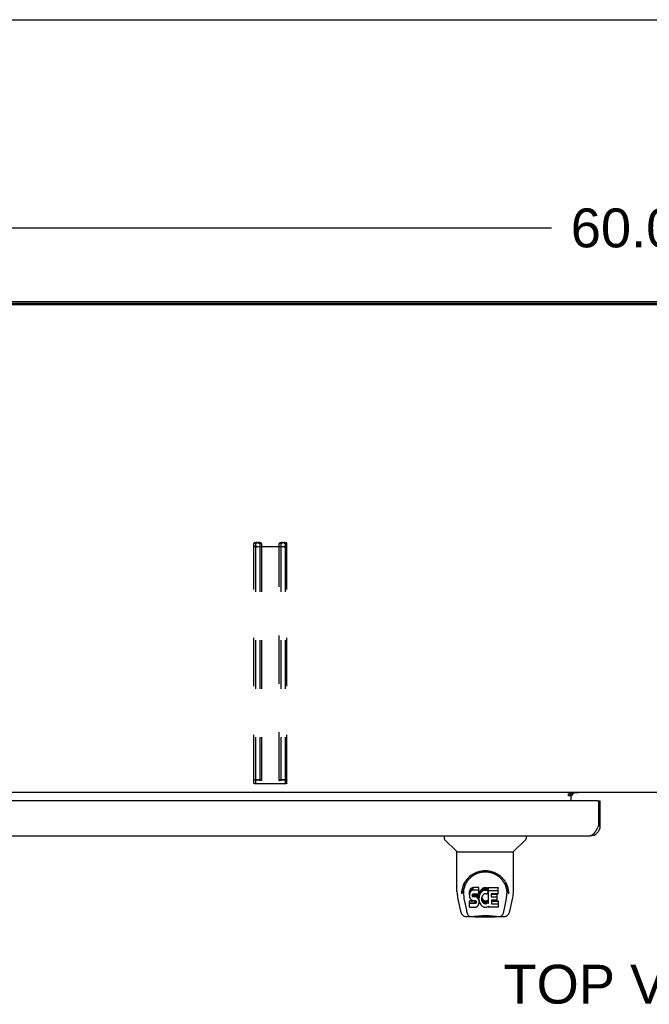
# Model space of a CAD drawing. Header units: inches. Extents: x 0 to 215, y 0 to 139.
# Tile 86 of 91: x 50 to 65, y 115 to 139. Entities that reach past the tile are written whole.
import ezdxf

# ---------------------------------------------------------------- set-up
doc = ezdxf.new("R2010")
doc.units = ezdxf.units.IN
doc.header["$LTSCALE"] = 11.835443
doc.header["$MEASUREMENT"] = 0
doc.linetypes.add('HIDDEN', pattern=[0.2, 0.1, -0.1])
doc.layers.get('0').update_dxf_attribs({"linetype": 'CONTINUOUS'})
for name, color, linetype in [('02___PRT_ALL_AXES', 7, 'CONTINUOUS'), ('DEFAULT_2', 8, 'HIDDEN'), ('DIMENSIONS', 7, 'CONTINUOUS')]:
    doc.layers.add(name, color=color, linetype=linetype)
doc.styles.get("Standard").update_dxf_attribs({"font": 'arial.ttf'})
doc.dimstyles.new('DIMSTYLE_1', dxfattribs={"dimtxt": 0.949367, "dimasz": 1.265823, "dimexe": 0.09, "dimexo": 0.07, "dimgap": 0.0375, "dimtad": 0, "dimtih": 1, "dimtoh": 1, "dimzin": 4, "dimdsep": 46, "dimtxsty": 'Standard', "dimblk": '_FILLED', "dimblk1": '_FILLED', "dimblk2": '_FILLED', "dimcen": 0.09, "dimazin": 1, "dimtfac": 1, "dimtofl": 0, "dimtmove": 0, "dimatfit": 3, "dimldrblk": '_FILLED', "dimfxl": 1, "dimtolj": 1, "dimtzin": 4, "dimarcsym": 0})

# ---------------------------------------------------------------- blocks, each defined once
blk = doc.blocks.new('_FILLED')
at = {"color": 0, "linetype": 'ByBlock'}
blk.add_solid([(0, 0), (-1, 0.2), (-1, -0.2)], dxfattribs=at)
blk = doc.blocks.new('*D9')
at = {"layer": 'DIMENSIONS', "color": 2, "linetype": 'Continuous'}
for p, q in [((35.148, 133.143), (35.148, 135.289)), ((95.148, 133.143), (95.148, 135.289)), ((35.148, 134.15), (63.015, 134.15)), ((95.148, 134.15), (67.282, 134.15))]:
    blk.add_line(p, q, dxfattribs=at)
at = {"layer": 'DIMENSIONS', "color": 2, "linetype": 'Continuous', "xscale": 1.2658227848, "yscale": 1.2658227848, "zscale": 1.2658227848, "rotation": 180}
blk.add_blockref('_FILLED', (35.148, 134.15), dxfattribs=at)
at = {"layer": 'DIMENSIONS', "color": 2, "linetype": 'Continuous', "xscale": 1.2658227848, "yscale": 1.2658227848, "zscale": 1.2658227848}
blk.add_blockref('_FILLED', (95.148, 134.15), dxfattribs=at)
at = {"layer": 'DIMENSIONS', "color": 2, "linetype": 'Continuous', "insert": (65.148, 134.625), "char_height": 0.9494, "width": 3.31749, "attachment_point": 2, "line_spacing_factor": 0.9}
blk.add_mtext('60.00', dxfattribs=at)

msp = doc.modelspace()

# ---------------------------------------------------------------- linework, layer by layer
at = {"color": 7, "linetype": 'Continuous'}
for p, q in [((0, 139.241), (215.19, 139.241)), ((95.036, 132.272), (35.26, 132.272)), ((93.596, 120.349), (36.701, 120.349)), ((63.502, 120.349), (63.502, 120.319)), ((63.434, 120.319), (63.502, 120.319)), ((63.434, 120.268), (63.434, 120.319)), ((63.502, 120.268), (63.434, 120.268)), ((63.502, 120.145), (63.502, 120.314)), ((63.509, 120.274), (63.573, 120.338)), ((64.149, 120.145), (64.211, 120.145)), ((64.211, 119.537), (64.169, 119.537)), ((60.394, 119.291), (60.394, 119.228)), ((60.703, 118.903), (60.406, 119.2)), ((62.093, 118.903), (62.391, 119.2)), ((62.402, 119.291), (62.402, 119.228)), ((60.709, 117.925), (60.709, 118.897)), ((60.709, 118.897), (62.087, 118.897)), ((62.087, 117.926), (62.087, 118.897)), ((60.834, 117.957), (60.833, 117.893)), ((61.019, 117.952), (61.014, 117.929)), ((61.028, 117.974), (61.019, 117.952)), ((61.019, 117.885), (61.019, 117.952)), ((61.042, 117.994), (61.028, 117.974)), ((61.028, 117.908), (61.028, 117.974)), ((61.05, 118.002), (61.042, 117.994)), ((61.042, 117.927), (61.042, 117.994)), ((61.06, 118.009), (61.05, 118.002)), ((61.05, 117.935), (61.05, 118.002)), ((61.06, 117.942), (61.05, 117.935)), ((61.082, 118.018), (61.06, 118.009)), ((61.06, 117.942), (61.06, 118.009)), ((61.082, 117.952), (61.06, 117.942)), ((61.105, 118.026), (61.082, 118.018)), ((61.082, 117.952), (61.082, 118.018)), ((61.105, 117.959), (61.082, 117.952)), ((61.105, 117.959), (61.105, 118.026)), ((61.245, 118.026), (61.105, 118.026)), ((61.245, 117.959), (61.105, 117.959)), ((61.246, 117.983), (61.245, 118.026)), ((61.245, 117.959), (61.245, 118.026)), ((61.246, 117.916), (61.245, 117.959)), ((61.246, 117.916), (61.246, 117.983)), ((61.278, 117.945), (61.268, 117.926)), ((61.291, 117.963), (61.278, 117.945)), ((61.278, 117.878), (61.278, 117.945)), ((61.306, 117.98), (61.291, 117.963)), ((61.291, 117.897), (61.291, 117.963)), ((61.322, 117.995), (61.306, 117.98)), ((61.306, 117.913), (61.306, 117.98)), ((61.34, 118.008), (61.322, 117.995)), ((61.322, 117.929), (61.322, 117.995)), ((61.34, 117.942), (61.322, 117.929)), ((61.361, 118.017), (61.34, 118.008)), ((61.34, 117.942), (61.34, 118.008)), ((61.361, 117.95), (61.34, 117.942)), ((61.383, 118.022), (61.361, 118.017)), ((61.361, 117.95), (61.361, 118.017)), ((61.383, 117.955), (61.361, 117.95)), ((61.405, 118.024), (61.383, 118.022)), ((61.383, 117.955), (61.383, 118.022)), ((61.405, 117.957), (61.383, 117.955)), ((61.405, 118.024), (61.427, 118.024)), ((61.405, 117.957), (61.405, 118.024)), ((61.427, 117.957), (61.405, 117.957)), ((61.439, 118.022), (61.427, 118.024)), ((61.427, 117.957), (61.427, 118.024)), ((61.439, 117.955), (61.427, 117.957)), ((61.449, 118.019), (61.439, 118.022)), ((61.439, 117.955), (61.439, 118.022)), ((61.449, 117.952), (61.439, 117.955)), ((61.468, 118.007), (61.449, 118.019)), ((61.449, 117.952), (61.449, 118.019)), ((61.468, 117.94), (61.449, 117.952)), ((61.468, 118.007), (61.468, 117.94)), ((61.469, 118.003), (61.469, 117.936)), ((61.478, 118.024), (61.715, 118.024)), ((61.478, 117.632), (61.478, 118.024)), ((61.478, 117.957), (61.715, 117.957)), ((61.719, 117.878), (61.719, 118.019)), ((61.962, 117.957), (61.963, 117.893)), ((60.724, 117.782), (60.789, 117.477)), ((60.827, 117.87), (60.827, 117.87)), ((60.871, 117.883), (60.871, 117.86)), ((60.88, 117.762), (60.938, 117.469)), ((61.014, 117.929), (61.012, 117.905)), ((61.012, 117.838), (61.012, 117.905)), ((61.014, 117.862), (61.012, 117.838)), ((61.012, 117.838), (61.013, 117.814)), ((61.013, 117.814), (61.017, 117.791)), ((61.014, 117.862), (61.014, 117.929)), ((61.019, 117.885), (61.014, 117.862)), ((61.017, 117.791), (61.025, 117.768)), ((61.028, 117.908), (61.019, 117.885)), ((61.078, 117.699), (61.019, 117.698)), ((61.019, 117.632), (61.019, 117.698)), ((61.025, 117.768), (61.038, 117.748)), ((61.042, 117.927), (61.028, 117.908)), ((61.038, 117.748), (61.054, 117.731)), ((61.05, 117.935), (61.042, 117.927)), ((61.054, 117.731), (61.074, 117.718)), ((61.074, 117.718), (61.085, 117.714)), ((61.139, 117.699), (61.078, 117.699)), ((61.078, 117.632), (61.078, 117.699)), ((61.083, 117.826), (61.084, 117.841)), ((61.084, 117.819), (61.083, 117.826)), ((61.084, 117.841), (61.086, 117.856)), ((61.084, 117.819), (61.084, 117.841)), ((61.086, 117.812), (61.084, 117.819)), ((61.085, 117.714), (61.097, 117.712)), ((61.086, 117.856), (61.089, 117.863)), ((61.086, 117.812), (61.086, 117.856)), ((61.091, 117.806), (61.086, 117.812)), ((61.089, 117.863), (61.095, 117.868)), ((61.091, 117.806), (61.091, 117.865)), ((61.097, 117.801), (61.091, 117.806)), ((61.095, 117.868), (61.109, 117.872)), ((61.097, 117.868), (61.096, 117.868)), ((61.111, 117.864), (61.097, 117.868)), ((61.097, 117.801), (61.097, 117.868)), ((61.111, 117.797), (61.097, 117.801)), ((61.097, 117.712), (61.144, 117.711)), ((61.109, 117.872), (61.124, 117.874)), ((61.135, 117.865), (61.111, 117.864)), ((61.111, 117.797), (61.111, 117.864)), ((61.135, 117.798), (61.111, 117.797)), ((61.124, 117.874), (61.237, 117.874)), ((61.159, 117.864), (61.135, 117.865)), ((61.135, 117.798), (61.135, 117.865)), ((61.159, 117.797), (61.135, 117.798)), ((61.154, 117.7), (61.139, 117.699)), ((61.139, 117.632), (61.139, 117.699)), ((61.144, 117.711), (61.152, 117.71)), ((61.152, 117.71), (61.159, 117.708)), ((61.161, 117.704), (61.154, 117.7)), ((61.154, 117.634), (61.154, 117.7)), ((61.183, 117.859), (61.159, 117.864)), ((61.159, 117.797), (61.159, 117.864)), ((61.183, 117.792), (61.159, 117.797)), ((61.159, 117.708), (61.165, 117.703)), ((61.162, 117.705), (61.161, 117.704)), ((61.161, 117.637), (61.161, 117.704)), ((61.165, 117.703), (61.17, 117.698)), ((61.166, 117.642), (61.166, 117.702)), ((61.17, 117.698), (61.176, 117.684)), ((61.194, 117.854), (61.183, 117.859)), ((61.183, 117.792), (61.183, 117.859)), ((61.194, 117.787), (61.183, 117.792)), ((61.203, 117.847), (61.194, 117.854)), ((61.194, 117.787), (61.194, 117.854)), ((61.203, 117.78), (61.194, 117.787)), ((61.221, 117.83), (61.203, 117.847)), ((61.203, 117.78), (61.203, 117.847)), ((61.221, 117.763), (61.203, 117.78)), ((61.234, 117.81), (61.221, 117.83)), ((61.221, 117.763), (61.221, 117.83)), ((61.234, 117.743), (61.221, 117.763)), ((61.243, 117.788), (61.234, 117.81)), ((61.234, 117.743), (61.234, 117.81)), ((61.243, 117.721), (61.234, 117.743)), ((61.237, 117.874), (61.242, 117.874)), ((61.242, 117.874), (61.244, 117.879)), ((61.243, 117.721), (61.243, 117.788)), ((61.244, 117.784), (61.243, 117.788)), ((61.249, 117.698), (61.243, 117.721)), ((61.244, 117.879), (61.245, 117.892)), ((61.249, 117.862), (61.244, 117.817)), ((61.244, 117.751), (61.244, 117.817)), ((61.249, 117.795), (61.244, 117.751)), ((61.244, 117.751), (61.245, 117.728)), ((61.245, 117.892), (61.246, 117.916)), ((61.245, 117.728), (61.248, 117.706)), ((61.248, 117.706), (61.253, 117.684)), ((61.253, 117.884), (61.249, 117.862)), ((61.249, 117.795), (61.249, 117.862)), ((61.253, 117.817), (61.249, 117.795)), ((61.252, 117.674), (61.249, 117.698)), ((61.259, 117.905), (61.253, 117.884)), ((61.253, 117.817), (61.253, 117.884)), ((61.259, 117.838), (61.253, 117.817)), ((61.268, 117.926), (61.259, 117.905)), ((61.259, 117.838), (61.259, 117.905)), ((61.268, 117.859), (61.259, 117.838)), ((61.268, 117.859), (61.268, 117.926)), ((61.278, 117.878), (61.268, 117.859)), ((61.291, 117.897), (61.278, 117.878)), ((61.306, 117.913), (61.291, 117.897)), ((61.322, 117.929), (61.306, 117.913)), ((61.318, 117.793), (61.314, 117.766)), ((61.314, 117.766), (61.314, 117.739)), ((61.314, 117.739), (61.315, 117.726)), ((61.315, 117.726), (61.315, 117.766)), ((61.315, 117.726), (61.318, 117.713)), ((61.317, 117.786), (61.318, 117.78)), ((61.321, 117.806), (61.318, 117.793)), ((61.318, 117.78), (61.328, 117.755)), ((61.318, 117.713), (61.318, 117.78)), ((61.318, 117.713), (61.328, 117.688)), ((61.327, 117.817), (61.321, 117.806)), ((61.341, 117.841), (61.327, 117.817)), ((61.328, 117.755), (61.342, 117.732)), ((61.328, 117.688), (61.328, 117.755)), ((61.35, 117.851), (61.341, 117.841)), ((61.342, 117.732), (61.35, 117.722)), ((61.342, 117.665), (61.342, 117.732)), ((61.36, 117.858), (61.35, 117.851)), ((61.35, 117.722), (61.36, 117.713)), ((61.35, 117.655), (61.35, 117.722)), ((61.385, 117.869), (61.36, 117.858)), ((61.36, 117.713), (61.372, 117.706)), ((61.36, 117.646), (61.36, 117.713)), ((61.372, 117.706), (61.384, 117.701)), ((61.372, 117.639), (61.372, 117.706)), ((61.384, 117.701), (61.397, 117.699)), ((61.384, 117.634), (61.384, 117.701)), ((61.398, 117.872), (61.385, 117.869)), ((61.397, 117.699), (61.41, 117.698)), ((61.397, 117.632), (61.397, 117.699)), ((61.411, 117.872), (61.398, 117.872)), ((61.41, 117.698), (61.424, 117.7)), ((61.41, 117.631), (61.41, 117.698)), ((61.425, 117.869), (61.411, 117.872)), ((61.424, 117.7), (61.436, 117.704)), ((61.424, 117.633), (61.424, 117.7)), ((61.437, 117.864), (61.425, 117.869)), ((61.436, 117.704), (61.449, 117.71)), ((61.436, 117.637), (61.436, 117.704)), ((61.469, 117.935), (61.443, 117.867)), ((61.449, 117.71), (61.46, 117.717)), ((61.449, 117.643), (61.449, 117.71)), ((61.46, 117.717), (61.46, 117.65)), ((61.466, 117.716), (61.478, 117.699)), ((61.548, 117.869), (61.548, 117.802)), ((61.549, 117.711), (61.549, 117.633)), ((61.715, 117.874), (61.552, 117.874)), ((61.552, 117.864), (61.684, 117.864)), ((61.552, 117.797), (61.684, 117.797)), ((61.684, 117.715), (61.554, 117.715)), ((61.688, 117.72), (61.688, 117.859)), ((61.859, 117.469), (61.915, 117.759)), ((61.915, 117.759), (61.916, 117.763)), ((61.969, 117.87), (61.969, 117.87)), ((62.007, 117.477), (62.072, 117.782)), ((61.015, 117.552), (61.015, 117.694)), ((61.078, 117.632), (61.019, 117.632)), ((61.019, 117.547), (61.163, 117.547)), ((61.139, 117.632), (61.078, 117.632)), ((61.154, 117.634), (61.139, 117.632)), ((61.161, 117.637), (61.154, 117.634)), ((61.166, 117.642), (61.161, 117.637)), ((61.163, 117.547), (61.175, 117.549)), ((61.176, 117.654), (61.166, 117.642)), ((61.175, 117.549), (61.186, 117.553)), ((61.176, 117.654), (61.176, 117.686)), ((61.176, 117.684), (61.179, 117.669)), ((61.178, 117.661), (61.176, 117.654)), ((61.178, 117.661), (61.178, 117.674)), ((61.179, 117.669), (61.178, 117.661)), ((61.186, 117.553), (61.206, 117.567)), ((61.206, 117.567), (61.223, 117.584)), ((61.223, 117.584), (61.23, 117.594)), ((61.23, 117.594), (61.235, 117.604)), ((61.235, 117.604), (61.244, 117.627)), ((61.244, 117.627), (61.25, 117.65)), ((61.25, 117.65), (61.252, 117.674)), ((61.252, 117.674), (61.252, 117.689)), ((61.253, 117.684), (61.26, 117.663)), ((61.26, 117.663), (61.281, 117.624)), ((61.281, 117.624), (61.294, 117.606)), ((61.294, 117.606), (61.308, 117.589)), ((61.308, 117.589), (61.325, 117.574)), ((61.325, 117.574), (61.343, 117.56)), ((61.328, 117.688), (61.342, 117.665)), ((61.342, 117.665), (61.35, 117.655)), ((61.343, 117.56), (61.352, 117.555)), ((61.35, 117.655), (61.36, 117.646)), ((61.352, 117.555), (61.363, 117.551)), ((61.36, 117.646), (61.372, 117.639)), ((61.363, 117.551), (61.385, 117.546)), ((61.372, 117.639), (61.384, 117.634)), ((61.384, 117.634), (61.397, 117.632)), ((61.385, 117.546), (61.407, 117.543)), ((61.397, 117.632), (61.41, 117.631)), ((61.407, 117.543), (61.429, 117.546)), ((61.41, 117.631), (61.424, 117.633)), ((61.424, 117.633), (61.436, 117.637)), ((61.429, 117.546), (61.45, 117.553)), ((61.436, 117.637), (61.449, 117.643)), ((61.449, 117.643), (61.46, 117.65)), ((61.45, 117.553), (61.469, 117.565)), ((61.466, 117.649), (61.478, 117.632)), ((61.48, 117.565), (61.469, 117.565)), ((61.469, 117.565), (61.469, 117.565)), ((61.48, 117.552), (61.48, 117.565)), ((61.715, 117.547), (61.484, 117.547)), ((61.554, 117.695), (61.715, 117.695)), ((61.554, 117.629), (61.715, 117.629)), ((61.72, 117.552), (61.72, 117.691)), ((60.913, 117.322), (61.14, 117.322)), ((60.948, 117.401), (60.955, 117.401)), ((60.954, 117.405), (60.957, 117.395)), ((60.957, 117.395), (60.957, 117.395)), ((61, 117.322), (60.999, 117.322)), ((61.115, 117.322), (61.135, 117.323)), ((61.115, 117.322), (61.137, 117.323)), ((61.16, 117.302), (61.14, 117.323)), ((61.636, 117.302), (61.16, 117.302)), ((61.636, 117.302), (61.657, 117.323)), ((61.656, 117.322), (61.883, 117.322)), ((61.798, 117.322), (61.796, 117.322)), ((61.839, 117.395), (61.839, 117.395)), ((61.841, 117.401), (61.848, 117.401))]:
    msp.add_line(p, q, dxfattribs=at)
at = {"color": 3, "linetype": 'Continuous'}
for p, q in [((35.252, 132.349), (95.044, 132.349)), ((95.036, 132.299), (35.26, 132.299)), ((64.149, 120.145), (35.585, 120.145)), ((63.502, 120.314), (63.434, 120.314)), ((63.674, 120.338), (63.502, 120.338)), ((64.169, 120.125), (64.169, 119.537)), ((64.211, 119.537), (64.211, 120.145)), ((64.148, 119.499), (64.141, 119.486)), ((64.155, 119.511), (64.148, 119.499)), ((64.169, 119.537), (64.155, 119.511)), ((35.77, 119.291), (63.964, 119.291))]:
    msp.add_line(p, q, dxfattribs=at)
msp.add_lwpolyline([(64.141, 119.486), (64.135, 119.473), (64.131, 119.467), (64.128, 119.461), (64.124, 119.455), (64.121, 119.449), (64.118, 119.443), (64.114, 119.437), (64.111, 119.431), (64.107, 119.425), (64.104, 119.42), (64.1, 119.414), (64.097, 119.408), (64.094, 119.403), (64.09, 119.398), (64.087, 119.392), (64.083, 119.387), (64.08, 119.382), (64.077, 119.377), (64.073, 119.372), (64.07, 119.367), (64.066, 119.363), (64.063, 119.358), (64.06, 119.354), (64.056, 119.35), (64.053, 119.346), (64.049, 119.342), (64.046, 119.338), (64.043, 119.334), (64.039, 119.33), (64.036, 119.327), (64.032, 119.324), (64.029, 119.321), (64.025, 119.318), (64.022, 119.315), (64.019, 119.312), (64.015, 119.309), (64.012, 119.307), (64.008, 119.305), (64.005, 119.303), (64.002, 119.301), (63.998, 119.299), (63.995, 119.297), (63.991, 119.296), (63.988, 119.295), (63.985, 119.294), (63.981, 119.293), (63.978, 119.292), (63.974, 119.291), (63.971, 119.291), (63.968, 119.291), (63.964, 119.291)], dxfattribs=at)
at = {"color": 7, "linetype": 'Continuous'}
for points in [[(60.827, 117.883), (60.83, 117.924), (60.837, 117.974), (60.848, 118.021), (60.862, 118.065), (60.879, 118.107), (60.899, 118.146), (60.921, 118.184), (60.946, 118.218), (60.973, 118.251), (61.003, 118.282), (61.034, 118.31), (61.068, 118.336), (61.104, 118.359), (61.141, 118.38), (61.181, 118.398), (61.222, 118.413), (61.265, 118.425), (61.309, 118.434), (61.353, 118.439), (61.398, 118.441), (61.444, 118.439), (61.488, 118.434), (61.532, 118.425), (61.575, 118.413), (61.616, 118.398), (61.656, 118.379), (61.693, 118.359), (61.729, 118.335), (61.763, 118.309), (61.794, 118.281), (61.824, 118.251), (61.851, 118.218), (61.876, 118.183), (61.898, 118.146), (61.918, 118.106), (61.935, 118.064), (61.949, 118.02), (61.96, 117.973), (61.966, 117.924), (61.969, 117.883)], [(60.871, 117.883), (60.872, 117.903), (60.873, 117.928), (60.876, 117.952), (60.879, 117.975), (60.884, 117.999), (60.89, 118.022), (60.897, 118.045), (60.904, 118.067), (60.913, 118.089), (60.922, 118.11), (60.932, 118.13), (60.943, 118.149), (60.955, 118.168), (60.967, 118.186), (60.98, 118.204), (60.993, 118.22), (61.007, 118.236), (61.021, 118.251), (61.035, 118.265), (61.05, 118.279), (61.065, 118.291), (61.08, 118.303), (61.095, 118.315), (61.111, 118.325), (61.127, 118.335), (61.143, 118.344), (61.158, 118.353)], [(61.158, 118.353), (61.174, 118.36), (61.19, 118.367), (61.206, 118.374), (61.222, 118.38), (61.238, 118.385), (61.254, 118.39), (61.27, 118.394), (61.286, 118.398), (61.302, 118.401), (61.318, 118.404), (61.334, 118.406), (61.35, 118.408), (61.366, 118.409), (61.381, 118.41), (61.397, 118.41), (61.413, 118.41), (61.429, 118.409), (61.445, 118.408), (61.461, 118.406), (61.477, 118.404), (61.493, 118.402), (61.509, 118.398), (61.525, 118.395), (61.541, 118.39), (61.557, 118.386), (61.573, 118.38), (61.589, 118.374), (61.605, 118.368), (61.621, 118.361)], [(61.621, 118.361), (61.637, 118.353), (61.653, 118.344), (61.669, 118.335), (61.684, 118.326), (61.7, 118.315), (61.715, 118.304), (61.731, 118.292), (61.746, 118.279), (61.76, 118.266), (61.775, 118.252), (61.789, 118.237), (61.803, 118.221), (61.816, 118.204), (61.829, 118.187), (61.841, 118.169), (61.853, 118.15), (61.864, 118.13), (61.874, 118.11), (61.883, 118.089), (61.892, 118.067), (61.9, 118.045), (61.906, 118.023), (61.912, 117.999), (61.917, 117.976), (61.921, 117.952), (61.923, 117.928), (61.925, 117.903), (61.925, 117.883)], [(60.709, 117.925), (60.71, 117.892), (60.713, 117.853), (60.718, 117.813), (60.724, 117.782)], [(60.827, 117.87), (60.827, 117.875), (60.827, 117.883)], [(60.871, 117.86), (60.871, 117.844), (60.873, 117.816), (60.876, 117.787), (60.88, 117.762)], [(61.019, 117.698), (61.019, 117.698), (61.018, 117.698), (61.018, 117.698), (61.017, 117.698), (61.017, 117.698), (61.016, 117.698), (61.016, 117.697), (61.016, 117.697), (61.015, 117.697), (61.015, 117.696), (61.015, 117.696), (61.015, 117.695), (61.015, 117.695), (61.015, 117.694)], [(61.916, 117.763), (61.917, 117.766), (61.917, 117.769), (61.918, 117.772), (61.918, 117.775), (61.919, 117.778), (61.919, 117.782), (61.92, 117.785), (61.92, 117.788), (61.921, 117.792), (61.921, 117.796), (61.922, 117.799), (61.922, 117.803), (61.922, 117.807), (61.923, 117.811), (61.923, 117.816), (61.924, 117.82), (61.924, 117.824), (61.924, 117.829), (61.924, 117.833), (61.925, 117.838), (61.925, 117.843), (61.925, 117.848), (61.925, 117.853), (61.925, 117.858), (61.925, 117.883)], [(61.969, 117.883), (61.969, 117.876), (61.969, 117.87)], [(62.072, 117.782), (62.078, 117.812), (62.083, 117.852), (62.086, 117.892), (62.087, 117.926)], [(60.789, 117.477), (60.792, 117.464), (60.797, 117.445), (60.802, 117.428), (60.807, 117.413), (60.813, 117.4), (60.819, 117.387), (60.825, 117.376), (60.833, 117.366), (60.841, 117.356), (60.85, 117.347), (60.86, 117.339), (60.871, 117.332), (60.884, 117.327), (60.897, 117.324), (60.91, 117.322), (60.913, 117.322)], [(60.938, 117.469), (60.94, 117.458), (60.943, 117.444), (60.946, 117.431), (60.95, 117.418), (60.954, 117.405)], [(61.019, 117.632), (61.019, 117.632), (61.018, 117.632), (61.018, 117.631), (61.017, 117.631), (61.017, 117.631), (61.016, 117.631), (61.016, 117.631), (61.016, 117.63), (61.015, 117.63), (61.015, 117.629), (61.015, 117.629), (61.015, 117.628), (61.015, 117.628), (61.015, 117.627)], [(61.839, 117.395), (61.842, 117.405), (61.846, 117.418), (61.85, 117.431), (61.853, 117.444), (61.856, 117.458), (61.859, 117.469)], [(61.883, 117.322), (61.885, 117.322), (61.899, 117.324), (61.912, 117.327), (61.924, 117.332), (61.936, 117.339), (61.946, 117.346), (61.955, 117.355), (61.963, 117.365), (61.971, 117.376), (61.977, 117.387), (61.983, 117.399), (61.989, 117.413), (61.994, 117.428), (61.999, 117.445), (62.004, 117.464), (62.007, 117.477)], [(60.957, 117.395), (60.963, 117.382), (60.969, 117.37), (60.975, 117.359), (60.982, 117.35), (60.989, 117.342), (60.997, 117.335), (61.006, 117.329), (61.016, 117.325), (61.026, 117.323), (61.034, 117.322)], [(61.135, 117.323), (61.157, 117.324), (61.181, 117.326), (61.205, 117.329), (61.231, 117.332), (61.258, 117.335), (61.285, 117.338), (61.313, 117.34), (61.342, 117.342), (61.372, 117.343), (61.401, 117.343), (61.43, 117.343), (61.459, 117.341), (61.488, 117.34), (61.515, 117.337), (61.542, 117.335), (61.568, 117.332), (61.594, 117.329), (61.618, 117.326), (61.64, 117.324)], [(61.137, 117.323), (61.163, 117.324), (61.191, 117.327), (61.219, 117.33), (61.248, 117.333), (61.277, 117.335), (61.307, 117.338), (61.337, 117.34), (61.367, 117.341), (61.398, 117.341), (61.428, 117.341), (61.459, 117.34), (61.489, 117.338), (61.519, 117.335), (61.548, 117.333), (61.577, 117.33), (61.605, 117.327), (61.633, 117.324)], [(61.633, 117.324), (61.659, 117.323), (61.682, 117.322)], [(61.64, 117.324), (61.662, 117.323), (61.682, 117.322)], [(61.762, 117.322), (61.77, 117.323), (61.78, 117.325), (61.79, 117.329), (61.799, 117.335), (61.807, 117.342), (61.814, 117.35), (61.821, 117.359), (61.827, 117.37), (61.834, 117.382), (61.839, 117.395)]]:
    msp.add_lwpolyline(points, dxfattribs=at)
at = {"color": 3, "linetype": 'Continuous'}
for centre, radius, start, end in [((63.617, 120.234), 0.115, 115.2502, 167.1429), ((64.149, 120.125), 0.02, 0, 90), ((63.964, 119.537), 0.246, 270, 360)]:
    msp.add_arc(centre, radius, start, end, dxfattribs=at)
at = {"color": 7, "linetype": 'Continuous'}
for centre, radius, start, end in [((60.434, 119.228), 0.0394, 180, 225), ((62.363, 119.228), 0.0394, 315, 360), ((60.717, 118.917), 0.0197, 225, 270), ((62.079, 118.917), 0.0197, 270, 315)]:
    msp.add_arc(centre, radius, start, end, dxfattribs=at)
for centre, major_axis, ratio, start_param, end_param in [((61.398, 117.883), (0, 0.565), 0.999848, 1.137008, 1.553352), ((61.465, 118.003), (0.00448, 0), 1, 0.003891, 0.905353), ((61.465, 117.936), (0.00448, 0), 1, 0.003842, 0.905353), ((61.715, 118.019), (0.00448, 0), 1, 0, 1.570796), ((61.715, 117.952), (0.00448, 0), 1, 0, 1.570796), ((61.398, 117.883), (0, 0.565), 0.999848, -1.553352, -1.137622), ((61.439, 117.868), (0.00448, 0), 1, -1.986921, -0.366491), ((61.462, 117.714), (0, 0.00448), 1, -0.975826, 0.651783), ((61.465, 117.936), (0, 0.00448), 1, -1.937287, -1.566955), ((61.552, 117.869), (0.00448, 0), 1, 1.570796, 3.141593), ((61.552, 117.868), (0.00448, 0), 1, 3.141593, 4.712389), ((61.552, 117.802), (0.00448, 0), 1, 3.141593, 4.712389), ((61.554, 117.711), (0.00448, 0), 1, 1.570796, 3.141593), ((61.554, 117.7), (0.00448, 0), 1, 3.141593, 4.712389), ((61.684, 117.859), (0, 0.00448), 1, -1.570796, 0), ((61.684, 117.793), (0.00448, 0), 1, 0, 1.570796), ((61.684, 117.72), (0.00448, 0), 1, -1.570796, 0), ((61.715, 117.878), (0.00448, 0), 1, -1.570796, 0), ((61.019, 117.552), (0, 0.00483), 1, 1.570796, 3.141593), ((61.462, 117.647), (0, 0.00448), 1, -0.975826, 0.651783), ((61.484, 117.552), (0.00448, 0), 1, 3.141593, 4.712389), ((61.554, 117.633), (0.00448, 0), 1, 3.141593, 4.712389), ((61.715, 117.691), (0.00448, 0), 1, 0, 1.570796), ((61.715, 117.624), (0.00448, 0), 1, 0, 1.570796), ((61.715, 117.552), (0.00448, 0), 1, -1.570796, 0)]:
    msp.add_ellipse(centre, major_axis=major_axis, ratio=ratio, start_param=start_param, end_param=end_param, dxfattribs=at)
at = {"layer": '02___PRT_ALL_AXES', "color": 3, "linetype": 'Continuous'}
msp.add_line((63.674, 120.338), (63.674, 120.349), dxfattribs=at)
at = {"layer": 'DEFAULT_2', "color": 8, "linetype": 'HIDDEN'}
for p, q in [((55.742, 120.579), (55.742, 126.438)), ((55.782, 126.438), (55.782, 120.579)), ((55.822, 126.459), (55.849, 126.459)), ((55.849, 126.449), (55.822, 126.449)), ((55.822, 126.364), (56.474, 126.364)), ((55.889, 126.438), (55.889, 120.639)), ((55.929, 126.435), (55.889, 126.435)), ((55.929, 126.438), (55.929, 120.639)), ((56.367, 120.639), (56.367, 126.438)), ((56.407, 126.435), (56.367, 126.435)), ((56.407, 126.438), (56.407, 120.639)), ((56.447, 126.459), (56.474, 126.459)), ((56.474, 126.449), (56.447, 126.449)), ((56.514, 126.438), (56.514, 120.579)), ((56.554, 120.579), (56.554, 126.438)), ((56.474, 126.354), (55.822, 126.354)), ((55.822, 120.663), (55.849, 120.663)), ((55.849, 120.653), (55.822, 120.653)), ((55.929, 120.639), (55.889, 120.639)), ((56.407, 120.639), (56.367, 120.639)), ((56.447, 120.663), (56.474, 120.663)), ((56.474, 120.653), (56.447, 120.653)), ((55.822, 120.569), (56.474, 120.569)), ((56.474, 120.558), (55.822, 120.558))]:
    msp.add_line(p, q, dxfattribs=at)
for points in [[(55.822, 126.459), (55.811, 126.459), (55.801, 126.458), (55.791, 126.457), (55.782, 126.456), (55.773, 126.455), (55.765, 126.453), (55.758, 126.451), (55.753, 126.449), (55.748, 126.446), (55.745, 126.444), (55.743, 126.441), (55.742, 126.438)], [(55.742, 126.375), (55.743, 126.372), (55.745, 126.369), (55.748, 126.367), (55.753, 126.364), (55.758, 126.362), (55.765, 126.36), (55.773, 126.358), (55.782, 126.357), (55.791, 126.355), (55.801, 126.355), (55.811, 126.354), (55.822, 126.354)], [(55.782, 126.438), (55.782, 126.44), (55.784, 126.441), (55.786, 126.443), (55.79, 126.444), (55.794, 126.446), (55.798, 126.447), (55.804, 126.448), (55.81, 126.448), (55.816, 126.449), (55.822, 126.449)], [(55.822, 126.364), (55.816, 126.364), (55.81, 126.365), (55.804, 126.365), (55.798, 126.366), (55.794, 126.367), (55.79, 126.368), (55.786, 126.37), (55.784, 126.371), (55.782, 126.373), (55.782, 126.375)], [(55.929, 126.438), (55.929, 126.441), (55.927, 126.444), (55.923, 126.446), (55.919, 126.449), (55.913, 126.451), (55.906, 126.453), (55.898, 126.455), (55.889, 126.456), (55.88, 126.457), (55.87, 126.458), (55.86, 126.459), (55.849, 126.459)], [(55.849, 126.449), (55.856, 126.449), (55.862, 126.448), (55.868, 126.448), (55.873, 126.447), (55.878, 126.446), (55.882, 126.444), (55.885, 126.443), (55.887, 126.441), (55.889, 126.44), (55.889, 126.438)], [(56.447, 126.459), (56.436, 126.459), (56.426, 126.458), (56.416, 126.457), (56.407, 126.456), (56.398, 126.455), (56.39, 126.453), (56.383, 126.451), (56.378, 126.449), (56.373, 126.446), (56.37, 126.444), (56.368, 126.441), (56.367, 126.438)], [(56.407, 126.438), (56.407, 126.44), (56.409, 126.441), (56.411, 126.443), (56.415, 126.444), (56.419, 126.446), (56.423, 126.447), (56.429, 126.448), (56.435, 126.448), (56.441, 126.449), (56.447, 126.449)], [(56.554, 126.438), (56.554, 126.441), (56.552, 126.444), (56.548, 126.446), (56.544, 126.449), (56.538, 126.451), (56.531, 126.453), (56.523, 126.455), (56.514, 126.456), (56.505, 126.457), (56.495, 126.458), (56.485, 126.459), (56.474, 126.459)], [(56.474, 126.449), (56.481, 126.449), (56.487, 126.448), (56.493, 126.448), (56.498, 126.447), (56.503, 126.446), (56.507, 126.444), (56.51, 126.443), (56.512, 126.441), (56.514, 126.44), (56.514, 126.438)], [(56.514, 126.375), (56.514, 126.373), (56.512, 126.371), (56.51, 126.37), (56.507, 126.368), (56.503, 126.367), (56.498, 126.366), (56.493, 126.365), (56.487, 126.365), (56.481, 126.364), (56.474, 126.364)], [(56.474, 126.354), (56.485, 126.354), (56.495, 126.355), (56.505, 126.355), (56.514, 126.357), (56.523, 126.358), (56.531, 126.36), (56.538, 126.362), (56.544, 126.364), (56.548, 126.367), (56.552, 126.369), (56.554, 126.372), (56.554, 126.375)], [(55.742, 120.643), (55.743, 120.645), (55.745, 120.648), (55.748, 120.651), (55.753, 120.653), (55.758, 120.655), (55.765, 120.657), (55.773, 120.659), (55.782, 120.661), (55.791, 120.662), (55.801, 120.663), (55.811, 120.663), (55.822, 120.663)], [(55.822, 120.653), (55.816, 120.653), (55.81, 120.653), (55.804, 120.652), (55.798, 120.651), (55.794, 120.65), (55.79, 120.649), (55.786, 120.647), (55.784, 120.646), (55.782, 120.644), (55.782, 120.643)], [(55.849, 120.663), (55.86, 120.663), (55.87, 120.663), (55.88, 120.662), (55.889, 120.661), (55.898, 120.659), (55.906, 120.657), (55.913, 120.655), (55.919, 120.653), (55.923, 120.651), (55.927, 120.648), (55.929, 120.645), (55.929, 120.643)], [(55.889, 120.643), (55.889, 120.644), (55.887, 120.646), (55.885, 120.647), (55.882, 120.649), (55.878, 120.65), (55.873, 120.651), (55.868, 120.652), (55.862, 120.653), (55.856, 120.653), (55.849, 120.653)], [(56.367, 120.643), (56.368, 120.645), (56.37, 120.648), (56.373, 120.651), (56.378, 120.653), (56.383, 120.655), (56.39, 120.657), (56.398, 120.659), (56.407, 120.661), (56.416, 120.662), (56.426, 120.663), (56.436, 120.663), (56.447, 120.663)], [(56.447, 120.653), (56.441, 120.653), (56.435, 120.653), (56.429, 120.652), (56.423, 120.651), (56.419, 120.65), (56.415, 120.649), (56.411, 120.647), (56.409, 120.646), (56.407, 120.644), (56.407, 120.643)], [(56.474, 120.663), (56.485, 120.663), (56.495, 120.663), (56.505, 120.662), (56.514, 120.661), (56.523, 120.659), (56.531, 120.657), (56.538, 120.655), (56.544, 120.653), (56.548, 120.651), (56.552, 120.648), (56.554, 120.645), (56.554, 120.643)], [(56.514, 120.643), (56.514, 120.644), (56.512, 120.646), (56.51, 120.647), (56.507, 120.649), (56.503, 120.65), (56.498, 120.651), (56.493, 120.652), (56.487, 120.653), (56.481, 120.653), (56.474, 120.653)], [(55.822, 120.558), (55.811, 120.558), (55.801, 120.559), (55.791, 120.56), (55.782, 120.561), (55.773, 120.563), (55.765, 120.564), (55.758, 120.566), (55.753, 120.569), (55.748, 120.571), (55.745, 120.574), (55.743, 120.576), (55.742, 120.579)], [(55.782, 120.579), (55.782, 120.577), (55.784, 120.576), (55.786, 120.574), (55.79, 120.573), (55.794, 120.572), (55.798, 120.571), (55.804, 120.57), (55.81, 120.569), (55.816, 120.569), (55.822, 120.569)], [(56.554, 120.579), (56.554, 120.576), (56.552, 120.574), (56.548, 120.571), (56.544, 120.569), (56.538, 120.566), (56.531, 120.564), (56.523, 120.563), (56.514, 120.561), (56.505, 120.56), (56.495, 120.559), (56.485, 120.558), (56.474, 120.558)], [(56.474, 120.569), (56.481, 120.569), (56.487, 120.569), (56.493, 120.57), (56.498, 120.571), (56.503, 120.572), (56.507, 120.573), (56.51, 120.574), (56.512, 120.576), (56.514, 120.577), (56.514, 120.579)]]:
    msp.add_lwpolyline(points, dxfattribs=at)

# ---------------------------------------------------------------- texts
at = {"layer": 'DIMENSIONS', "color": 2, "linetype": 'Continuous', "insert": (65.086, 116.138), "char_height": 0.9494, "width": 6.46911, "attachment_point": 2, "line_spacing_factor": 0.9}
msp.add_mtext('TOP VIEW', dxfattribs=at)

# ---------------------------------------------------------------- dimensions: what is measured, and where the dimension line sits
at = {"layer": 'DIMENSIONS', "color": 2, "linetype": 'Continuous'}
dim = msp.add_linear_dim(base=(35.148, 134.15), p1=(95.148, 135.359), p2=(35.148, 135.359), angle=180, dimstyle='DIMSTYLE_1', dxfattribs=at)
dim.commit()
dim.dimension.update_dxf_attribs({"geometry": '*D9', "text_midpoint": (65.141, 134.145), "dimtype": 160})

doc.saveas('drawing.dxf')
